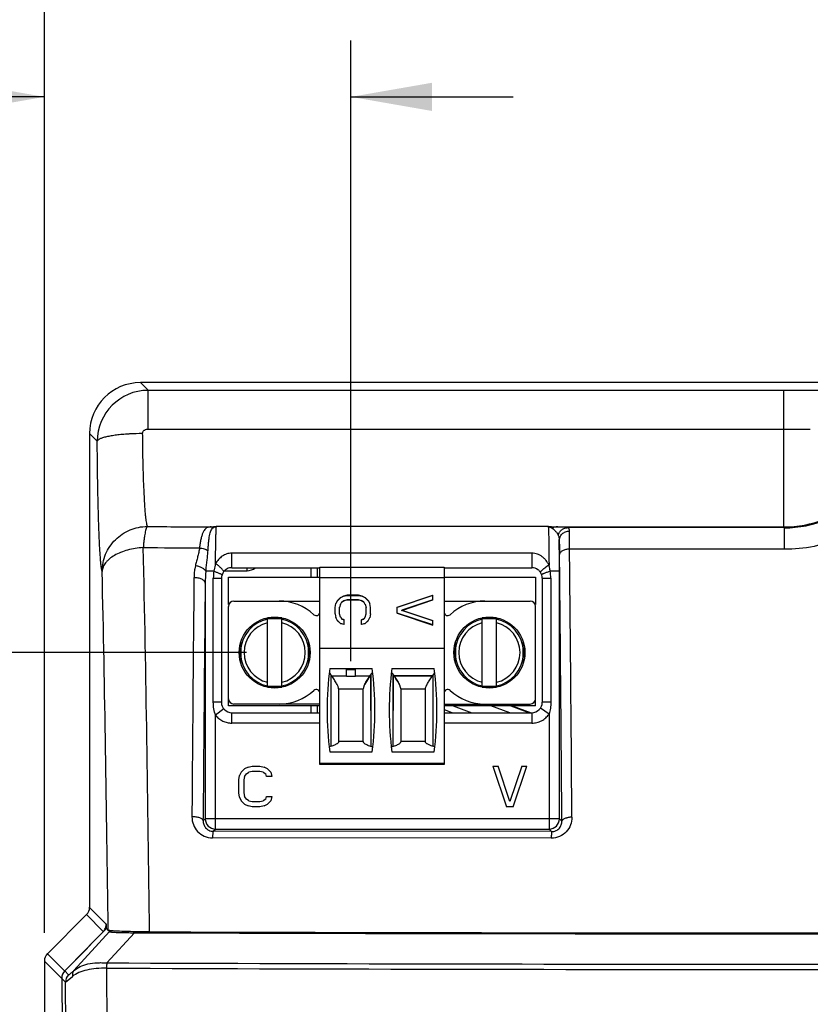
# Model space of a CAD drawing. Header units: inches. Extents: x 0 to 34, y 0 to 22.
# Tile 9 of 45: x 7.7 to 9.5, y 8.9 to 11.1. Entities that reach past the tile are written whole.
import ezdxf

# ---------------------------------------------------------------- set-up
doc = ezdxf.new("R2010")
doc.units = ezdxf.units.IN
doc.header["$LTSCALE"] = 1.87
doc.header["$MEASUREMENT"] = 0
doc.layers.get('0').update_dxf_attribs({"linetype": 'CONTINUOUS'})
doc.layers.add('DIMENSIONS', color=7, linetype='CONTINUOUS')
doc.styles.get("Standard").update_dxf_attribs({"font": 'txt', "width": 0.8})
doc.dimstyles.new('DIMSTYLE_1', dxfattribs={"dimtxt": 0.125, "dimasz": 0.18, "dimexe": 0.18, "dimexo": 0.0625, "dimgap": 0.09, "dimtad": 0, "dimtih": 1, "dimtoh": 1, "dimdec": 3, "dimzin": 4, "dimdsep": 46, "dimtxsty": 'STANDARD', "dimblk": '_FILLED', "dimblk1": '_FILLED', "dimblk2": '_FILLED', "dimcen": 0.09, "dimadec": 0, "dimazin": 0, "dimtp": 0.01, "dimtm": 0.01, "dimtfac": 1, "dimtdec": 3, "dimtofl": 0, "dimtmove": 0, "dimatfit": 3, "dimldrblk": '_FILLED', "dimfxl": 1, "dimtolj": 1, "dimtzin": 4, "dimarcsym": 0})

# ---------------------------------------------------------------- blocks, each defined once
blk = doc.blocks.new('_FILLED')
at = {"color": 0, "linetype": 'BYBLOCK'}
blk.add_solid([(0, 0), (-1, 0.174), (-1, -0.174)], dxfattribs=at)
blk = doc.blocks.new('*D6')
at = {"layer": 'DIMENSIONS', "color": 2, "linetype": 'CONTINUOUS'}
for p, q in [((8.2045, 9.7054), (6.0512, 9.7054)), ((6.1762, 9.7054), (6.1762, 7.6892)), ((6.1762, 5.4229), (6.1762, 7.4392)), ((9.3838, 5.4229), (6.0512, 5.4229))]:
    blk.add_line(p, q, dxfattribs=at)
at = {"layer": 'DIMENSIONS', "color": 2, "linetype": 'CONTINUOUS', "xscale": 0.18, "yscale": 0.18, "zscale": 0.18}
for p, rotation in [((6.1762, 9.7054), 90), ((6.1762, 5.4229), 270)]:
    blk.add_blockref('_FILLED', p, dxfattribs=dict(at, rotation=rotation))
at = {"layer": 'DIMENSIONS', "color": 2, "linetype": 'CONTINUOUS', "insert": (6.1762, 7.6267), "char_height": 0.125, "width": 1.425, "attachment_point": 2, "line_spacing_factor": 0.9}
blk.add_mtext('4.283{\\Ftxt.shx;\\W1.000000;\\H0.125000; }[108.78]', dxfattribs=at)
blk = doc.blocks.new('*D9')
at = {"layer": 'DIMENSIONS', "color": 2, "linetype": 'CONTINUOUS'}
for p, q in [((7.7563, 9.0839), (7.7563, 11.9354)), ((9.9433, 9.9511), (9.9433, 11.9354)), ((7.7563, 11.8104), (8.1248, 11.8104)), ((9.9433, 11.8104), (9.5748, 11.8104))]:
    blk.add_line(p, q, dxfattribs=at)
at = {"layer": 'DIMENSIONS', "color": 2, "linetype": 'CONTINUOUS', "xscale": 0.18, "yscale": 0.18, "zscale": 0.18, "rotation": 180}
blk.add_blockref('_FILLED', (7.7563, 11.8104), dxfattribs=at)
at = {"layer": 'DIMENSIONS', "color": 2, "linetype": 'CONTINUOUS', "xscale": 0.18, "yscale": 0.18, "zscale": 0.18}
blk.add_blockref('_FILLED', (9.9433, 11.8104), dxfattribs=at)
at = {"layer": 'DIMENSIONS', "color": 2, "linetype": 'CONTINUOUS', "insert": (8.8498, 11.8729), "char_height": 0.125, "width": 1.325, "attachment_point": 2, "line_spacing_factor": 0.9}
blk.add_mtext('2.187{\\Ftxt.shx;\\W1.000000;\\H0.125000; }[55.55]', dxfattribs=at)
blk = doc.blocks.new('*D11')
at = {"layer": 'DIMENSIONS', "color": 2, "linetype": 'CONTINUOUS'}
for p, q in [((7.7563, 9.0839), (7.7563, 11.0626)), ((8.4363, 9.6864), (8.4363, 11.0626)), ((7.7563, 10.9376), (7.3007, 10.9376)), ((8.4363, 10.9376), (8.7963, 10.9376))]:
    blk.add_line(p, q, dxfattribs=at)
at = {"layer": 'DIMENSIONS', "color": 2, "linetype": 'CONTINUOUS', "xscale": 0.18, "yscale": 0.18, "zscale": 0.18}
blk.add_blockref('_FILLED', (7.7563, 10.9376), dxfattribs=at)
at = {"layer": 'DIMENSIONS', "color": 2, "linetype": 'CONTINUOUS', "xscale": 0.18, "yscale": 0.18, "zscale": 0.18, "rotation": 180}
blk.add_blockref('_FILLED', (8.4363, 10.9376), dxfattribs=at)
at = {"layer": 'DIMENSIONS', "color": 2, "linetype": 'CONTINUOUS', "insert": (7.2382, 11.0001), "char_height": 0.125, "width": 1.225, "attachment_point": 3, "line_spacing_factor": 0.9}
blk.add_mtext('.680{\\Ftxt.shx;\\W1.000000;\\H0.125000; }[17.27]', dxfattribs=at)

msp = doc.modelspace()

# ---------------------------------------------------------------- linework, layer by layer
at = {"color": 6, "linetype": 'CONTINUOUS'}
for p, q in [((7.9692, 10.3039), (7.9863, 10.2869)), ((10.1733, 10.3039), (7.9692, 10.3039)), ((7.9863, 10.2003), (7.9863, 10.2869)), ((7.9863, 10.2869), (9.3969, 10.2869)), ((9.3969, 9.984), (9.3969, 10.2869)), ((9.3969, 10.2003), (7.9863, 10.2003)), ((9.4554, 10.2001), (9.3969, 10.2003)), ((7.8563, 10.191), (7.8563, 9.1404)), ((7.8734, 10.1738), (7.8563, 10.191)), ((8.1378, 9.9853), (8.8738, 9.9853)), ((8.8914, 9.984), (9.3969, 9.984)), ((9.398, 9.982), (8.9174, 9.9824)), ((9.3969, 9.984), (9.398, 9.982)), ((9.3978, 9.9343), (9.398, 9.982)), ((8.9212, 9.9347), (8.921, 9.9749)), ((9.3978, 9.9343), (8.9212, 9.9347)), ((8.1718, 9.8935), (8.1718, 9.9257)), ((8.8378, 9.9257), (8.1718, 9.9257)), ((8.8378, 9.9257), (8.8378, 9.8935)), ((8.1718, 9.8935), (8.3674, 9.8935)), ((8.2058, 9.8869), (8.2058, 9.8935)), ((8.3475, 9.8935), (8.3475, 9.8727)), ((8.3622, 9.8727), (8.3622, 9.8935)), ((8.3674, 9.8944), (8.643, 9.8944)), ((8.643, 9.8935), (8.8378, 9.8935)), ((8.1323, 9.8859), (8.1144, 9.8859)), ((8.1309, 9.595), (8.1309, 9.8703)), ((8.1309, 9.8703), (8.1489, 9.8703)), ((8.1489, 9.8703), (8.1489, 9.595)), ((8.1562, 9.8869), (8.2058, 9.8869)), ((8.1646, 9.8117), (8.1646, 9.8727)), ((8.1646, 9.8727), (8.3674, 9.8727)), ((8.643, 9.8727), (8.8457, 9.8727)), ((8.8457, 9.8727), (8.8457, 9.8117)), ((8.8607, 9.8703), (8.8607, 9.595)), ((8.8607, 9.8703), (8.8797, 9.8703)), ((8.8987, 9.8859), (8.8783, 9.8859)), ((8.8797, 9.8703), (8.8797, 9.595)), ((8.8987, 9.337), (8.8987, 9.8859)), ((8.1129, 9.8594), (8.1129, 9.337)), ((8.4061, 9.8209), (8.4128, 9.8275)), ((8.4128, 9.8269), (8.4061, 9.8203)), ((8.4128, 9.8275), (8.4195, 9.8307)), ((8.4195, 9.8302), (8.4128, 9.8269)), ((8.4128, 9.8269), (8.4128, 9.8275)), ((8.4279, 9.8324), (8.4195, 9.8307)), ((8.4195, 9.8302), (8.4279, 9.8318)), ((8.4195, 9.8302), (8.4195, 9.8307)), ((8.4279, 9.8318), (8.4279, 9.8324)), ((8.453, 9.8324), (8.4279, 9.8324)), ((8.4279, 9.8318), (8.453, 9.8318)), ((8.453, 9.8318), (8.453, 9.8324)), ((8.4614, 9.8307), (8.453, 9.8324)), ((8.453, 9.8318), (8.4614, 9.8302)), ((8.4614, 9.8302), (8.4614, 9.8307)), ((8.4614, 9.8307), (8.4681, 9.8275)), ((8.4681, 9.8269), (8.4614, 9.8302)), ((8.4681, 9.8269), (8.4681, 9.8275)), ((8.4681, 9.8275), (8.4748, 9.8209)), ((8.4748, 9.8203), (8.4681, 9.8269)), ((8.5388, 9.8061), (8.6176, 9.8324)), ((8.6176, 9.8318), (8.5388, 9.8056)), ((8.6176, 9.822), (8.6176, 9.8324)), ((8.1646, 9.5873), (8.1646, 9.8078)), ((8.1764, 9.8196), (8.3674, 9.8196)), ((8.4011, 9.8056), (8.4027, 9.8143)), ((8.4011, 9.7908), (8.4011, 9.8061)), ((8.4061, 9.8209), (8.4027, 9.8138)), ((8.4027, 9.8138), (8.4027, 9.8143)), ((8.4061, 9.8203), (8.4061, 9.8209)), ((8.4128, 9.8127), (8.4111, 9.8056)), ((8.4111, 9.7908), (8.4111, 9.8061)), ((8.4128, 9.8121), (8.4161, 9.8176)), ((8.4128, 9.8121), (8.4128, 9.8127)), ((8.4212, 9.8209), (8.4161, 9.8176)), ((8.4161, 9.817), (8.4212, 9.8203)), ((8.4161, 9.817), (8.4161, 9.8176)), ((8.4212, 9.8209), (8.4279, 9.8225)), ((8.4279, 9.822), (8.4212, 9.8203)), ((8.4212, 9.8203), (8.4212, 9.8209)), ((8.4279, 9.822), (8.4279, 9.8225)), ((8.4279, 9.8225), (8.453, 9.8225)), ((8.453, 9.822), (8.4279, 9.822)), ((8.453, 9.822), (8.453, 9.8225)), ((8.453, 9.8225), (8.4597, 9.8209)), ((8.4597, 9.8203), (8.453, 9.822)), ((8.4597, 9.8203), (8.4597, 9.8209)), ((8.4647, 9.8176), (8.4597, 9.8209)), ((8.4597, 9.8203), (8.4647, 9.817)), ((8.4647, 9.817), (8.4647, 9.8176)), ((8.4681, 9.8121), (8.4647, 9.8176)), ((8.4681, 9.8121), (8.4681, 9.8127)), ((8.4681, 9.8127), (8.4697, 9.8056)), ((8.4697, 9.7908), (8.4697, 9.8061)), ((8.4748, 9.8203), (8.4748, 9.8209)), ((8.4748, 9.8209), (8.4781, 9.8138)), ((8.4781, 9.8138), (8.4781, 9.8143)), ((8.4798, 9.8056), (8.4781, 9.8143)), ((8.4798, 9.7908), (8.4798, 9.8061)), ((8.5388, 9.7924), (8.5388, 9.8061)), ((8.6176, 9.8225), (8.5489, 9.7996)), ((8.5489, 9.799), (8.6176, 9.822)), ((8.643, 9.8196), (8.8339, 9.8196)), ((8.8457, 9.5873), (8.8457, 9.8078)), ((8.4011, 9.7914), (8.4027, 9.7826)), ((8.4027, 9.7826), (8.4027, 9.7832)), ((8.4061, 9.776), (8.4027, 9.7832)), ((8.4128, 9.7842), (8.4111, 9.7914)), ((8.4128, 9.7842), (8.4128, 9.7848)), ((8.4128, 9.7848), (8.4161, 9.7793)), ((8.4681, 9.7848), (8.4647, 9.7793)), ((8.4681, 9.7842), (8.4697, 9.7914)), ((8.4681, 9.7842), (8.4681, 9.7848)), ((8.4748, 9.776), (8.4781, 9.7832)), ((8.4798, 9.7914), (8.4781, 9.7826)), ((8.4781, 9.7826), (8.4781, 9.7832)), ((8.6176, 9.7668), (8.5388, 9.793)), ((8.5388, 9.7924), (8.6176, 9.7662)), ((8.5489, 9.799), (8.5489, 9.7996)), ((8.5489, 9.7996), (8.6176, 9.7766)), ((8.6176, 9.776), (8.5489, 9.799)), ((8.2882, 9.7802), (8.2458, 9.7802)), ((8.4061, 9.776), (8.4061, 9.7766)), ((8.4128, 9.77), (8.4061, 9.7766)), ((8.4061, 9.776), (8.4128, 9.7695)), ((8.4128, 9.77), (8.4128, 9.7695)), ((8.4128, 9.77), (8.4212, 9.7684)), ((8.4212, 9.7678), (8.4128, 9.7695)), ((8.4161, 9.7793), (8.4161, 9.7799)), ((8.4212, 9.7782), (8.4161, 9.7799)), ((8.4161, 9.7793), (8.4212, 9.7777)), ((8.4212, 9.7678), (8.4212, 9.7782)), ((8.4647, 9.7799), (8.4597, 9.7782)), ((8.4597, 9.7777), (8.4647, 9.7793)), ((8.4597, 9.7678), (8.4597, 9.7782)), ((8.4597, 9.7684), (8.4681, 9.77)), ((8.4681, 9.7695), (8.4597, 9.7678)), ((8.4647, 9.7793), (8.4647, 9.7799)), ((8.4748, 9.7766), (8.4681, 9.77)), ((8.4681, 9.7695), (8.4748, 9.776)), ((8.4681, 9.7695), (8.4681, 9.77)), ((8.4748, 9.776), (8.4748, 9.7766)), ((8.6176, 9.7662), (8.6176, 9.7766)), ((8.7646, 9.7802), (8.7222, 9.7802)), ((8.1902, 9.6942), (8.1902, 9.7166)), ((8.1922, 9.7276), (8.1922, 9.6833)), ((8.3418, 9.683), (8.3418, 9.7278)), ((8.3438, 9.7166), (8.3438, 9.6942)), ((8.6666, 9.6942), (8.6666, 9.7166)), ((8.6685, 9.7276), (8.6685, 9.6833)), ((8.8182, 9.683), (8.8182, 9.7278)), ((8.8201, 9.7166), (8.8201, 9.6942)), ((8.3674, 9.4574), (8.3674, 9.7153)), ((8.3674, 9.7153), (8.643, 9.7153)), ((8.643, 9.7153), (8.643, 9.4574)), ((8.3892, 9.67), (8.4833, 9.67)), ((8.3911, 9.657), (8.3927, 9.655)), ((8.3922, 9.4975), (8.3922, 9.6556)), ((8.3927, 9.655), (8.3933, 9.6542)), ((8.3937, 9.6537), (8.4264, 9.6537)), ((8.4264, 9.6523), (8.4264, 9.6699)), ((8.4264, 9.668), (8.4461, 9.668)), ((8.4461, 9.6523), (8.4264, 9.6523)), ((8.4461, 9.6523), (8.4461, 9.6699)), ((8.4794, 9.6551), (8.4799, 9.6558)), ((8.527, 9.67), (8.6211, 9.67)), ((8.6171, 9.6542), (8.6178, 9.6551)), ((8.6196, 9.6575), (8.6181, 9.6556)), ((8.6181, 9.6556), (8.6181, 9.4975)), ((8.6222, 9.6609), (8.6196, 9.6575)), ((8.2459, 9.6306), (8.2881, 9.6306)), ((8.7223, 9.6306), (8.7645, 9.6306)), ((8.4089, 9.6249), (8.4089, 9.5086)), ((8.4637, 9.6239), (8.4089, 9.6239)), ((8.4637, 9.5086), (8.4637, 9.6251)), ((8.5467, 9.6251), (8.5467, 9.5086)), ((8.6014, 9.6239), (8.5467, 9.6239)), ((8.6014, 9.5086), (8.6014, 9.6249)), ((8.1489, 9.595), (8.1309, 9.595)), ((8.3674, 9.5873), (8.1646, 9.5873)), ((8.3674, 9.5912), (8.1764, 9.5912)), ((8.3475, 9.5873), (8.3475, 9.572)), ((8.3622, 9.572), (8.3622, 9.5873)), ((8.643, 9.5912), (8.8339, 9.5912)), ((8.8457, 9.5873), (8.643, 9.5873)), ((8.6627, 9.5873), (8.7047, 9.572)), ((8.7889, 9.572), (8.7468, 9.5873)), ((8.7907, 9.5873), (8.8327, 9.572)), ((8.7942, 9.5873), (8.8363, 9.572)), ((8.8797, 9.595), (8.8607, 9.595)), ((8.1539, 9.5807), (8.1359, 9.5664)), ((8.1359, 9.314), (8.1359, 9.5664)), ((8.1719, 9.549), (8.1719, 9.572)), ((8.1719, 9.572), (8.3674, 9.572)), ((8.643, 9.572), (8.8377, 9.572)), ((8.6609, 9.572), (8.644, 9.5782)), ((8.8377, 9.572), (8.8377, 9.549)), ((8.8757, 9.5691), (8.8567, 9.582)), ((8.8757, 9.5691), (8.8757, 9.314)), ((8.3674, 9.549), (8.1719, 9.549)), ((8.8377, 9.549), (8.643, 9.549)), ((8.4089, 9.5086), (8.4637, 9.5086)), ((8.5467, 9.5086), (8.6014, 9.5086)), ((8.3892, 9.4849), (8.4833, 9.4849)), ((8.527, 9.4849), (8.6211, 9.4849)), ((8.643, 9.4594), (8.3674, 9.4594)), ((8.643, 9.4574), (8.3674, 9.4574)), ((8.1873, 9.4228), (8.1892, 9.4324)), ((8.1929, 9.44), (8.1892, 9.4324)), ((8.2004, 9.4477), (8.1929, 9.44)), ((8.2079, 9.4515), (8.2004, 9.4477)), ((8.2004, 9.4304), (8.2042, 9.4362)), ((8.2042, 9.4362), (8.2098, 9.44)), ((8.2079, 9.4515), (8.2173, 9.4534)), ((8.2173, 9.4419), (8.2098, 9.44)), ((8.2173, 9.4534), (8.2342, 9.4534)), ((8.2342, 9.4419), (8.2173, 9.4419)), ((8.2342, 9.4534), (8.2435, 9.4515)), ((8.2417, 9.44), (8.2342, 9.4419)), ((8.2417, 9.44), (8.2473, 9.4362)), ((8.251, 9.4477), (8.2435, 9.4515)), ((8.2492, 9.4304), (8.2473, 9.4362)), ((8.2585, 9.44), (8.251, 9.4477)), ((8.2585, 9.44), (8.2604, 9.4304)), ((8.7513, 9.4534), (8.7813, 9.3634)), ((8.7513, 9.4534), (8.7625, 9.4534)), ((8.7888, 9.3749), (8.7625, 9.4534)), ((8.815, 9.4534), (8.7888, 9.3749)), ((8.7963, 9.3634), (8.8263, 9.4534)), ((8.815, 9.4534), (8.8263, 9.4534)), ((8.1873, 9.3941), (8.1873, 9.4228)), ((8.2004, 9.4304), (8.1985, 9.4228)), ((8.1985, 9.4228), (8.1985, 9.3941)), ((8.2604, 9.4304), (8.2492, 9.4304)), ((8.1892, 9.3845), (8.1873, 9.3941)), ((8.1985, 9.3941), (8.2004, 9.3864)), ((8.1892, 9.3845), (8.1929, 9.3768)), ((8.1929, 9.3768), (8.2004, 9.3692)), ((8.2042, 9.3806), (8.2004, 9.3864)), ((8.2004, 9.3692), (8.2079, 9.3653)), ((8.2098, 9.3768), (8.2042, 9.3806)), ((8.2098, 9.3768), (8.2173, 9.3749)), ((8.2173, 9.3749), (8.2342, 9.3749)), ((8.2342, 9.3749), (8.2417, 9.3768)), ((8.2473, 9.3806), (8.2417, 9.3768)), ((8.2435, 9.3653), (8.251, 9.3692)), ((8.2473, 9.3806), (8.2492, 9.3864)), ((8.2492, 9.3864), (8.2604, 9.3864)), ((8.251, 9.3692), (8.2585, 9.3768)), ((8.2604, 9.3864), (8.2585, 9.3768)), ((8.2173, 9.3634), (8.2079, 9.3653)), ((8.2342, 9.3634), (8.2173, 9.3634)), ((8.2435, 9.3653), (8.2342, 9.3634)), ((8.7963, 9.3634), (8.7813, 9.3634)), ((8.1083, 9.3324), (8.1083, 9.3371)), ((8.1129, 9.337), (8.1083, 9.3324)), ((8.8987, 9.337), (8.1129, 9.337)), ((8.9042, 9.3315), (8.8987, 9.337)), ((8.1309, 9.309), (8.1359, 9.314)), ((8.8815, 9.3083), (8.1309, 9.309)), ((8.1359, 9.314), (8.8757, 9.314)), ((8.8757, 9.314), (8.8815, 9.3083)), ((8.8807, 9.2936), (8.1291, 9.2944)), ((7.8563, 9.1404), (7.8933, 9.1034)), ((7.8496, 9.1242), (7.763, 9.0376)), ((7.8496, 9.1242), (7.8868, 9.0869)), ((7.8216, 9.0002), (7.9007, 9.0866)), ((7.8946, 9.0173), (7.9559, 9.0842)), ((7.8962, 9.091), (7.8969, 9.089)), ((7.8976, 9.0917), (7.8975, 9.0941)), ((7.8976, 9.0898), (7.8976, 9.0917)), ((7.8981, 9.0892), (7.9007, 9.0866)), ((7.7563, 9.0214), (7.7563, 8.7911)), ((7.7944, 8.9833), (7.7563, 9.0214)), ((7.763, 9.0376), (7.801, 8.9997)), ((7.8013, 8.9993), (7.8097, 8.9909)), ((7.8938, 9.0056), (7.8955, 8.8166)), ((7.803, 8.9746), (7.7947, 8.9829)), ((7.7947, 8.9829), (7.7962, 8.8333)), ((7.803, 8.9746), (7.8184, 8.9872)), ((7.8044, 8.8242), (7.803, 8.9746))]:
    msp.add_line(p, q, dxfattribs=at)
at = {"color": 7, "linetype": 'CONTINUOUS'}
for p, q in [((8.3674, 9.7153), (8.3674, 9.8944)), ((8.643, 9.8944), (8.643, 9.7153)), ((8.643, 9.8708), (8.3674, 9.8708)), ((8.2828, 9.7822), (8.2512, 9.7822)), ((8.7592, 9.7822), (8.7276, 9.7822)), ((8.2512, 9.6313), (8.2512, 9.7795)), ((8.2827, 9.6313), (8.2827, 9.7795)), ((8.7276, 9.6313), (8.7276, 9.7795)), ((8.7591, 9.6313), (8.7591, 9.7795)), ((8.4461, 9.6537), (8.4789, 9.6544)), ((8.4461, 9.6537), (8.4784, 9.6537)), ((8.4784, 9.6537), (8.4705, 9.6409)), ((8.4798, 9.6556), (8.4825, 9.6589)), ((8.4798, 9.6556), (8.4803, 9.4973)), ((8.4803, 9.6563), (8.4803, 9.4973)), ((8.5286, 9.6581), (8.5307, 9.6556)), ((8.53, 9.4973), (8.53, 9.6563)), ((8.53, 9.4973), (8.5305, 9.6556)), ((8.5311, 9.655), (8.5305, 9.6557)), ((8.5306, 9.6556), (8.5309, 9.6554)), ((8.5308, 9.6553), (8.5315, 9.6544)), ((8.5309, 9.6554), (8.5315, 9.6544)), ((8.5315, 9.6544), (8.5315, 9.6544)), ((8.5315, 9.6544), (8.6171, 9.6542)), ((8.532, 9.6537), (8.6167, 9.6537)), ((8.2512, 9.6286), (8.2828, 9.6286)), ((8.4654, 9.6314), (8.4673, 9.6354)), ((8.4705, 9.6409), (8.4673, 9.6354)), ((8.5431, 9.6354), (8.5399, 9.6409)), ((8.5431, 9.6354), (8.545, 9.6314)), ((8.7276, 9.6286), (8.7592, 9.6286)), ((7.8865, 9.0861), (7.8805, 9.0799)), ((7.8866, 9.086), (7.8805, 9.0799)), ((7.8878, 9.0873), (7.8865, 9.0861)), ((7.8878, 9.0873), (7.8866, 9.086)), ((7.8938, 9.0935), (7.8878, 9.0873)), ((7.8938, 9.0934), (7.8878, 9.0873)), ((7.8962, 9.091), (7.8939, 9.0934)), ((7.8632, 9.0623), (7.8476, 9.0465)), ((7.8632, 9.0623), (7.8477, 9.0465)), ((7.8805, 9.0799), (7.8632, 9.0623)), ((7.8805, 9.0799), (7.8632, 9.0623)), ((7.8477, 9.0465), (7.8023, 9.0004)), ((7.8476, 9.0465), (7.8023, 9.0004)), ((7.8023, 9.0004), (7.8013, 8.9993)), ((7.8023, 9.0004), (7.8013, 8.9993))]:
    msp.add_line(p, q, dxfattribs=at)
at = {"color": 6, "linetype": 'CONTINUOUS'}
for centre in [(8.267, 9.7054), (8.7434, 9.7054)]:
    msp.add_circle(centre, 0.0787, dxfattribs=at)
for centre, radius, start, end in [((7.9864, 10.1738), 0.113, 90.0814, 179.9936), ((9.3971, 0.5835), 9.7033, 89.51757, 90.00102), ((7.9739, 9.678), 0.5129, 93.0984, 93.4367), ((7.9767, 9.6196), 0.5714, 90.3346, 93.0585), ((9.3967, 10.2342), 0.2502, 270.0447, 311.6232), ((8.2506, 46.6544), 36.6705, 269.58386, 269.80246), ((8.1098, 10.2397), 0.2559, 273.219, 276.284), ((-76.1735, 8.1548), 84.168, 0.634403, 1.214197), ((8.255, 35.1862), 25.2494, 269.36604, 269.64906), ((3.1464, 9.8896), 5.7523, 359.96283, 0.63726), ((-150.2348, 8.2438), 159.165, 0.394643, 0.608697), ((-148.0168, 8.2475), 156.9247, 0.395805, 0.611647), ((8.2058, 9.917), 0.0301, 270.0397, 307.4758), ((8.8378, 9.8711), 0.0224, 53.3879, 89.9936), ((-71.4663, 8.1642), 79.3693, 0.671324, 1.242595), ((170.9398, 8.1963), 162.8604, 179.410732, 179.59723), ((8.3612, 9.8584), 0.2483, 173.6343, 179.7657), ((8.2209, 9.8704), 0.09, 170.0487, 180.0302), ((8.1722, 9.8703), 0.0233, 141.9995, 180.0146), ((8.8375, 9.8703), 0.0232, 359.9647, 33.899), ((8.7904, 9.8704), 0.0892, 359.9352, 9.9902), ((170.7234, 8.181), 162.6192, 179.408627, 179.592654), ((8.1764, 9.8078), 0.0118, 90, 180), ((8.2767, 9.7054), 0.1142, 47.2959, 90), ((8.7336, 9.7054), 0.1142, 90, 132.7041), ((8.8339, 9.8078), 0.0118, 0, 90), ((8.3595, 9.7951), 0.00787, 227.2959, 360), ((8.6509, 9.7951), 0.00787, 180, 312.7041), ((9.111, 9.5775), 0.7277, 172.6956, 187.3044), ((8.5413, 9.7765), 0.1919, 217.0509, 218.5094), ((7.7616, 9.5775), 0.7277, 352.6956, 7.3044), ((9.2488, 9.5775), 0.7277, 172.6956, 187.3044), ((7.8993, 9.5775), 0.7277, 352.6956, 7.3044), ((8.2767, 9.7054), 0.1142, 270, 312.7041), ((8.3595, 9.6157), 0.00787, 0, 132.7041), ((8.6509, 9.6157), 0.00787, 47.2959, 180), ((8.7336, 9.7054), 0.1142, 227.2959, 270), ((8.1719, 9.595), 0.023, 179.9036, 270.0326), ((8.1764, 9.6031), 0.0118, 180, 270), ((8.8339, 9.6031), 0.0118, 270, 360), ((8.8377, 9.595), 0.023, 269.9607, 0.071), ((8.1359, 9.337), 0.023, 180.0737, 269.9731), ((8.8757, 9.337), 0.023, 270.0209, 359.9791), ((7.8705, 9.1028), 0.0228, 315.8084, 345.6772), ((7.8698, 9.103), 0.0235, 345.6225, 1.0646), ((7.8644, 9.1027), 0.0289, 349.2841, 1.5525), ((7.6399, 9.083), 0.2543, 2.6039, 4.6192), ((7.5612, 9.0794), 0.333, 2.414, 2.5938), ((7.5152, 9.0775), 0.379, 2.2836, 2.4159), ((9.4463, 467.7589), 458.6772, 269.813833, 270.186167), ((9.4464, 463.1084), 454.0247, 269.816023, 270.188085), ((9.4463, 408.3303), 399.316, 269.777357, 270.222645), ((7.8175, 8.9834), 0.0228, 135.4694, 180.6284), ((9.4463, 395.1926), 386.1901, 269.769669, 270.230333), ((7.826, 8.9746), 0.023, 134.991, 179.9248)]:
    msp.add_arc(centre, radius, start, end, dxfattribs=at)
at = {"color": 7, "linetype": 'CONTINUOUS'}
for centre, radius, start, end in [((8.267, 9.7054), 0.0758, 101.993, 175.5852), ((8.267, 9.7054), 0.0679, 103.408, 256.592), ((8.267, 9.7054), 0.0758, 4.4148, 78.007), ((8.267, 9.7054), 0.0679, 283.408, 76.592), ((8.7434, 9.7054), 0.0758, 101.993, 175.5852), ((8.7434, 9.7054), 0.0679, 103.408, 256.592), ((8.7434, 9.7054), 0.0758, 4.4148, 78.007), ((8.7434, 9.7054), 0.0679, 283.408, 76.592), ((8.267, 9.7054), 0.0758, 184.4148, 258.007), ((8.267, 9.7054), 0.0758, 281.993, 355.5852), ((8.7434, 9.7054), 0.0758, 184.4148, 258.007), ((8.7434, 9.7054), 0.0758, 281.993, 355.5852), ((8.7423, 9.4768), 0.3176, 145.7354, 146.2023), ((8.2956, 9.8116), 0.2413, 319.9618, 320.5063), ((8.3328, 9.7808), 0.193, 320.5248, 320.8452), ((8.3546, 9.7634), 0.1651, 320.7656, 321.8216), ((8.3091, 9.7998), 0.2235, 320.9106, 321.1821), ((8.7033, 9.8015), 0.2261, 218.3225, 219.0938), ((8.6924, 9.7929), 0.2122, 218.8678, 219.1547), ((8.7139, 9.8108), 0.2401, 219.2193, 220.024), ((8.6785, 9.7813), 0.194, 219.0909, 219.4101), ((8.2671, 9.4762), 0.3187, 33.7965, 34.2619), ((8.2883, 9.4929), 0.2919, 30.4658, 33.412)]:
    msp.add_arc(centre, radius, start, end, dxfattribs=at)
at = {"color": 6, "linetype": 'CONTINUOUS'}
for centre, major_axis, ratio, start_param, end_param in [((7.9694, 10.1908), (-0.08, 0.08), 0.998783, -0.784789, 0.784789), ((8.4148, 9.4916), (0.0315, 0), 0.266667, 2.370847, 2.595677), ((8.4577, 9.4914), (0.0315, 0), 0.266667, 0.546955, 0.770746), ((8.5526, 9.4914), (0.0315, 0), 0.266667, 2.370847, 2.594637), ((8.5955, 9.4916), (0.0315, 0), 0.266667, 0.545915, 0.770746), ((7.8333, 9.1405), (-0.0163, 0.0163), 0.998783, -3.141593, -2.356803), ((7.7793, 9.0214), (-0.0163, 0.0163), 0.998783, 0, 0.784789)]:
    msp.add_ellipse(centre, major_axis=major_axis, ratio=ratio, start_param=start_param, end_param=end_param, dxfattribs=at)
for points, knots in [([(7.9863, 10.2003), (7.9848, 10.2003), (7.9819, 10.2), (7.9784, 10.1986), (7.9761, 10.1968), (7.9746, 10.1952), (7.9736, 10.1932), (7.9734, 10.1917), (7.9734, 10.191)], [0, 0, 0, 0, 0.250545, 0.500582, 0.62616, 0.751129, 0.875948, 1, 1, 1, 1]), ([(7.9432, 10.19), (7.9384, 10.1897), (7.9293, 10.189), (7.9162, 10.1877), (7.9044, 10.1859), (7.8956, 10.1842), (7.8895, 10.1827), (7.8855, 10.1816), (7.8821, 10.1804), (7.8793, 10.1792), (7.877, 10.1779), (7.8748, 10.1764), (7.8736, 10.1749), (7.8734, 10.1738)], [0, 0, 0, 0, 0.195236, 0.376542, 0.540036, 0.682207, 0.744315, 0.800073, 0.84929, 0.891834, 0.927712, 0.957215, 1, 1, 1, 1]), ([(7.9734, 10.191), (7.9735, 10.1778), (7.9738, 10.1523), (7.9746, 10.1153), (7.9756, 10.0816), (7.9768, 10.0558), (7.9778, 10.0374), (7.9786, 10.0256), (7.9795, 10.0151), (7.9803, 10.006), (7.9812, 9.9985), (7.9822, 9.9925), (7.983, 9.9886), (7.9837, 9.9862), (7.9841, 9.9853), (7.9843, 9.9849)], [0, 0, 0, 0, 0.190802, 0.371285, 0.536243, 0.681483, 0.745523, 0.803245, 0.854268, 0.898297, 0.935049, 0.964293, 0.985929, 0.993897, 1, 1, 1, 1]), ([(7.8843, 9.8854), (7.8841, 9.8859), (7.8838, 9.8872), (7.8833, 9.8894), (7.8828, 9.8921), (7.8821, 9.897), (7.8813, 9.9044), (7.8804, 9.9149), (7.8795, 9.9276), (7.8787, 9.9423), (7.8779, 9.9589), (7.8771, 9.9774), (7.8764, 9.9975), (7.8756, 10.0274), (7.8746, 10.068), (7.8739, 10.1197), (7.8735, 10.1555), (7.8734, 10.1738)], [0, 0, 0, 0, 0.005863, 0.013664, 0.02341, 0.035093, 0.064219, 0.100906, 0.144908, 0.195934, 0.253685, 0.317775, 0.387752, 0.463161, 0.628302, 0.808986, 1, 1, 1, 1]), ([(9.398, 9.982), (9.4141, 9.982), (9.4457, 9.9851), (9.4904, 9.9988), (9.5299, 10.0197), (9.5527, 10.0376), (9.5629, 10.0472)], [0, 0, 0, 0, 0.265027, 0.522823, 0.768358, 1, 1, 1, 1]), ([(9.6304, 10.027), (9.6155, 10.013), (9.5826, 9.9871), (9.5262, 9.9575), (9.4637, 9.9386), (9.4198, 9.9343), (9.3978, 9.9343)], [0, 0, 0, 0, 0.23969, 0.487512, 0.741896, 1, 1, 1, 1]), ([(7.8843, 9.8854), (7.8843, 9.8919), (7.8857, 9.9049), (7.8914, 9.9236), (7.9008, 9.9409), (7.9133, 9.9561), (7.9285, 9.9686), (7.9459, 9.9779), (7.9647, 9.9836), (7.9777, 9.9849), (7.9843, 9.9849)], [0, 0, 0, 0, 0.124581, 0.249495, 0.374383, 0.499398, 0.624505, 0.749656, 0.874961, 1, 1, 1, 1]), ([(7.9843, 9.9849), (7.9841, 9.9847), (7.9837, 9.9842), (7.9828, 9.9826), (7.9816, 9.9798), (7.9804, 9.9756), (7.9793, 9.9701), (7.9783, 9.9635), (7.9772, 9.956), (7.9763, 9.9474), (7.9758, 9.9414), (7.9756, 9.9383)], [0, 0, 0, 0, 0.018356, 0.043206, 0.111914, 0.205093, 0.321937, 0.461625, 0.622909, 0.80337, 1, 1, 1, 1]), ([(8.1242, 9.9842), (8.1222, 9.984), (8.1194, 9.9835), (8.116, 9.9819), (8.1132, 9.9799), (8.1102, 9.9762), (8.1074, 9.9707), (8.1051, 9.9639), (8.1031, 9.9559), (8.1015, 9.9469), (8.1007, 9.9406), (8.1003, 9.9372)], [0, 0, 0, 0, 0.103766, 0.1488, 0.193202, 0.286741, 0.394197, 0.519259, 0.66266, 0.82363, 1, 1, 1, 1]), ([(8.1191, 9.9315), (8.1193, 9.9347), (8.1197, 9.9407), (8.1205, 9.9493), (8.1214, 9.9572), (8.1225, 9.9642), (8.1238, 9.9703), (8.1255, 9.9753), (8.1277, 9.9793), (8.1297, 9.9814), (8.1308, 9.9822)], [0, 0, 0, 0, 0.176547, 0.341088, 0.491467, 0.6257, 0.742517, 0.841592, 0.925399, 1, 1, 1, 1]), ([(8.1308, 9.9822), (8.1298, 9.9828), (8.1276, 9.9837), (8.1253, 9.9841), (8.1242, 9.9842)], [0, 0, 0, 0, 0.508777, 1, 1, 1, 1]), ([(8.1308, 9.9822), (8.1314, 9.9825), (8.1336, 9.9838), (8.136, 9.9848), (8.1378, 9.9853)], [0, 0, 0, 0, 0.259248, 1, 1, 1, 1]), ([(8.1359, 9.9031), (8.136, 9.9082), (8.136, 9.9184), (8.1361, 9.933), (8.1363, 9.9464), (8.1365, 9.9582), (8.1368, 9.9669), (8.137, 9.9729), (8.1371, 9.9766), (8.1373, 9.9796), (8.1374, 9.9821), (8.1376, 9.9839), (8.1377, 9.9849), (8.1378, 9.9853)], [0, 0, 0, 0, 0.189184, 0.368596, 0.532824, 0.677738, 0.799682, 0.851082, 0.89562, 0.932969, 0.962924, 0.985318, 1, 1, 1, 1]), ([(8.8738, 9.9853), (8.8745, 9.9851), (8.8765, 9.9844), (8.8796, 9.9829), (8.8818, 9.9816), (8.8829, 9.9809)], [0, 0, 0, 0, 0.238678, 0.610471, 1, 1, 1, 1]), ([(8.8738, 9.9853), (8.8739, 9.9849), (8.874, 9.9839), (8.8742, 9.9819), (8.8743, 9.9794), (8.8745, 9.9762), (8.8746, 9.9723), (8.8748, 9.9661), (8.8751, 9.9569), (8.8753, 9.9446), (8.8755, 9.9306), (8.8756, 9.9154), (8.8756, 9.9049), (8.8757, 9.8995)], [0, 0, 0, 0, 0.014573, 0.036953, 0.066983, 0.104484, 0.149238, 0.200897, 0.323401, 0.468771, 0.63313, 0.812105, 1, 1, 1, 1]), ([(8.8738, 9.9853), (8.8753, 9.9852), (8.8811, 9.9846), (8.887, 9.9842), (8.8914, 9.984)], [0, 0, 0, 0, 0.254314, 1, 1, 1, 1]), ([(8.8914, 9.984), (8.8899, 9.9839), (8.8869, 9.9833), (8.8841, 9.9818), (8.8829, 9.9809)], [0, 0, 0, 0, 0.488543, 1, 1, 1, 1]), ([(8.8829, 9.9809), (8.8842, 9.9799), (8.8862, 9.9784), (8.8887, 9.9761), (8.8904, 9.9741), (8.8921, 9.9721), (8.8942, 9.9693), (8.8955, 9.967), (8.8963, 9.9654)], [0, 0, 0, 0, 0.240834, 0.365247, 0.491615, 0.619147, 0.746804, 1, 1, 1, 1]), ([(8.9174, 9.9824), (8.9159, 9.9825), (8.9123, 9.9829), (8.9036, 9.9834), (8.8965, 9.9838), (8.8914, 9.984)], [0, 0, 0, 0, 0.180993, 0.414388, 1, 1, 1, 1]), ([(8.8963, 9.9654), (8.8969, 9.9678), (8.8989, 9.9724), (8.9039, 9.9779), (8.9103, 9.9815), (8.9151, 9.9823), (8.9174, 9.9824)], [0, 0, 0, 0, 0.254421, 0.506359, 0.754739, 1, 1, 1, 1]), ([(8.921, 9.9749), (8.921, 9.9759), (8.9209, 9.9773), (8.9206, 9.9791), (8.9202, 9.9802), (8.9198, 9.981), (8.9191, 9.9817), (8.9183, 9.9822), (8.9177, 9.9823), (8.9174, 9.9824)], [0, 0, 0, 0, 0.33611, 0.474714, 0.595498, 0.701877, 0.799511, 0.896153, 1, 1, 1, 1]), ([(8.8963, 9.9654), (8.897, 9.9638), (8.8978, 9.961), (8.8982, 9.957), (8.8983, 9.9548), (8.8983, 9.9536)], [0, 0, 0, 0, 0.447264, 0.709339, 1, 1, 1, 1]), ([(8.8983, 9.9536), (8.8983, 9.9564), (8.8993, 9.9606), (8.9021, 9.9654), (8.9049, 9.9686), (8.9084, 9.9713), (8.9136, 9.9739), (8.9181, 9.9748), (8.921, 9.9749)], [0, 0, 0, 0, 0.240016, 0.362982, 0.48748, 0.613852, 0.742207, 1, 1, 1, 1]), ([(7.9756, 9.9383), (7.9696, 9.9379), (7.9579, 9.9366), (7.941, 9.933), (7.9255, 9.9279), (7.9118, 9.9214), (7.9021, 9.9148), (7.8958, 9.9089), (7.8907, 9.9032), (7.887, 9.8969), (7.8849, 9.8903), (7.8844, 9.887), (7.8843, 9.8854)], [0, 0, 0, 0, 0.158432, 0.311889, 0.456604, 0.590046, 0.710473, 0.765646, 0.817566, 0.912633, 0.956982, 1, 1, 1, 1]), ([(8.1003, 9.9373), (8.0998, 9.934), (8.0989, 9.929), (8.0974, 9.9224), (8.0962, 9.9175), (8.0948, 9.9126), (8.0931, 9.9061), (8.0919, 9.9012), (8.0911, 9.8979)], [0, 0, 0, 0, 0.248096, 0.372849, 0.498062, 0.623529, 0.749001, 1, 1, 1, 1]), ([(8.1003, 9.9372), (8.1021, 9.9371), (8.1055, 9.9367), (8.1105, 9.9356), (8.1151, 9.9339), (8.1179, 9.9324), (8.1191, 9.9315)], [0, 0, 0, 0, 0.264712, 0.526006, 0.773912, 1, 1, 1, 1]), ([(8.8983, 9.9536), (8.8984, 9.9518), (8.8985, 9.9476), (8.8988, 9.9373), (8.8989, 9.9288), (8.899, 9.9227)], [0, 0, 0, 0, 0.17716, 0.406738, 1, 1, 1, 1]), ([(8.9212, 9.9347), (8.9198, 9.9347), (8.9169, 9.9344), (8.9128, 9.9337), (8.909, 9.9326), (8.9056, 9.9311), (8.9028, 9.9294), (8.9007, 9.9273), (8.8994, 9.9251), (8.899, 9.9234), (8.899, 9.9227)], [0, 0, 0, 0, 0.158601, 0.313685, 0.460263, 0.594677, 0.715225, 0.821447, 0.915047, 1, 1, 1, 1]), ([(8.1144, 9.8859), (8.1148, 9.8898), (8.1157, 9.8976), (8.1171, 9.9091), (8.1183, 9.9204), (8.1189, 9.9279), (8.1191, 9.9315)], [0, 0, 0, 0, 0.257197, 0.510648, 0.758814, 1, 1, 1, 1]), ([(8.1718, 9.9257), (8.168, 9.9257), (8.1606, 9.9245), (8.1506, 9.9195), (8.1423, 9.9121), (8.1379, 9.9062), (8.1359, 9.9031)], [0, 0, 0, 0, 0.25249, 0.502405, 0.750661, 1, 1, 1, 1]), ([(8.8757, 9.8995), (8.8738, 9.903), (8.8705, 9.9081), (8.8651, 9.9141), (8.8605, 9.918), (8.8554, 9.9213), (8.848, 9.9246), (8.8419, 9.9257), (8.8378, 9.9257)], [0, 0, 0, 0, 0.249592, 0.37404, 0.498339, 0.622717, 0.748017, 1, 1, 1, 1]), ([(8.0911, 9.8979), (8.0906, 9.8957), (8.0895, 9.8902), (8.0884, 9.8813), (8.0881, 9.8746), (8.088, 9.8712)], [0, 0, 0, 0, 0.251065, 0.626162, 1, 1, 1, 1]), ([(8.1144, 9.8859), (8.114, 9.8866), (8.1129, 9.8881), (8.1101, 9.8908), (8.1053, 9.8938), (8.0986, 9.8965), (8.0936, 9.8975), (8.0911, 9.8978)], [0, 0, 0, 0, 0.092936, 0.198238, 0.44124, 0.715882, 1, 1, 1, 1]), ([(8.1359, 9.903), (8.1355, 9.9016), (8.1345, 9.8981), (8.1333, 9.8924), (8.1326, 9.8881), (8.1323, 9.8859)], [0, 0, 0, 0, 0.248583, 0.623385, 1, 1, 1, 1]), ([(8.1533, 9.8869), (8.153, 9.8873), (8.1522, 9.8884), (8.1501, 9.8908), (8.1465, 9.8942), (8.1415, 9.8986), (8.1379, 9.9016), (8.1359, 9.903)], [0, 0, 0, 0, 0.073177, 0.166449, 0.404582, 0.69232, 1, 1, 1, 1]), ([(8.1718, 9.8936), (8.17, 9.8936), (8.1665, 9.8931), (8.1616, 9.8913), (8.1573, 9.8885), (8.1549, 9.8861), (8.1539, 9.8848)], [0, 0, 0, 0, 0.257963, 0.508474, 0.75478, 1, 1, 1, 1]), ([(8.8757, 9.8995), (8.8743, 9.8986), (8.8717, 9.8968), (8.868, 9.8941), (8.8646, 9.8915), (8.862, 9.8894), (8.8602, 9.8879), (8.8592, 9.8869), (8.8583, 9.886), (8.8575, 9.8853), (8.857, 9.8846), (8.8567, 9.8841), (8.8566, 9.8838), (8.8566, 9.8836), (8.8566, 9.8835), (8.8567, 9.8834), (8.8567, 9.8834)], [0, 0, 0, 0, 0.190126, 0.375882, 0.547996, 0.699279, 0.765084, 0.823452, 0.873823, 0.915673, 0.948623, 0.97275, 0.981705, 0.988845, 0.994649, 1, 1, 1, 1]), ([(8.8783, 9.8859), (8.8782, 9.8871), (8.8775, 9.8916), (8.8765, 9.8961), (8.8757, 9.8995)], [0, 0, 0, 0, 0.25081, 1, 1, 1, 1]), ([(8.1129, 9.8594), (8.1129, 9.8602), (8.1124, 9.8619), (8.1109, 9.8643), (8.1084, 9.8664), (8.1053, 9.8681), (8.1015, 9.8696), (8.0973, 9.8706), (8.0927, 9.8711), (8.0896, 9.8712), (8.0881, 9.8712)], [0, 0, 0, 0, 0.082486, 0.174544, 0.280804, 0.40257, 0.538794, 0.686676, 0.842302, 1, 1, 1, 1]), ([(8.1323, 9.8859), (8.1334, 9.8855), (8.1357, 9.8846), (8.1389, 9.8834), (8.1419, 9.8822), (8.1445, 9.8811), (8.1467, 9.8802), (8.1482, 9.8795), (8.1491, 9.879), (8.1496, 9.8787), (8.15, 9.8785), (8.1502, 9.8784), (8.1502, 9.8783)], [0, 0, 0, 0, 0.189589, 0.370352, 0.536284, 0.682067, 0.804126, 0.899193, 0.935749, 0.964771, 0.986172, 1, 1, 1, 1]), ([(8.1539, 9.8848), (8.154, 9.8848), (8.1541, 9.885), (8.1541, 9.8853), (8.154, 9.8856), (8.1537, 9.8862), (8.1535, 9.8866), (8.1533, 9.8869)], [0, 0, 0, 0, 0.143881, 0.23265, 0.340226, 0.621885, 1, 1, 1, 1]), ([(8.8783, 9.8859), (8.8771, 9.8854), (8.8746, 9.8845), (8.8711, 9.8832), (8.8678, 9.882), (8.8654, 9.881), (8.8637, 9.8803), (8.8626, 9.8798), (8.8616, 9.8794), (8.8609, 9.8791), (8.8602, 9.8788), (8.8598, 9.8785), (8.8595, 9.8784), (8.8594, 9.8782), (8.8593, 9.8782), (8.8593, 9.8782)], [0, 0, 0, 0, 0.195413, 0.382108, 0.552873, 0.701479, 0.766142, 0.823722, 0.873726, 0.915708, 0.949431, 0.974738, 0.991522, 0.996747, 1, 1, 1, 1]), ([(8.4089, 9.6249), (8.4089, 9.6256), (8.4086, 9.6274), (8.4077, 9.6301), (8.4062, 9.6333), (8.4043, 9.6368), (8.402, 9.6406), (8.3985, 9.6463), (8.3956, 9.6507), (8.3937, 9.6537)], [0, 0, 0, 0, 0.070017, 0.158622, 0.265119, 0.387829, 0.524694, 0.673517, 1, 1, 1, 1]), ([(8.4789, 9.6544), (8.4788, 9.6543), (8.4787, 9.6545), (8.4787, 9.6546), (8.4788, 9.6546), (8.4789, 9.6547), (8.479, 9.6548), (8.4792, 9.6549), (8.4793, 9.655), (8.4794, 9.6551)], [0, 0, 0, 0, 0.194496, 0.237645, 0.288795, 0.416518, 0.5688, 0.728742, 1, 1, 1, 1]), ([(8.6014, 9.6249), (8.6014, 9.6257), (8.6018, 9.6274), (8.6028, 9.6302), (8.6043, 9.6334), (8.6062, 9.637), (8.6085, 9.6409), (8.6121, 9.6467), (8.6151, 9.6511), (8.6171, 9.6542)], [0, 0, 0, 0, 0.069823, 0.158396, 0.264937, 0.387745, 0.524788, 0.673864, 1, 1, 1, 1]), ([(8.1359, 9.5664), (8.1341, 9.5709), (8.1316, 9.5804), (8.1309, 9.5901), (8.1309, 9.595)], [0, 0, 0, 0, 0.499839, 1, 1, 1, 1]), ([(8.8797, 9.595), (8.8797, 9.5906), (8.8791, 9.5818), (8.8771, 9.5732), (8.8757, 9.5691)], [0, 0, 0, 0, 0.500096, 1, 1, 1, 1]), ([(8.1359, 9.5664), (8.138, 9.5637), (8.1429, 9.5588), (8.1517, 9.5532), (8.1615, 9.5498), (8.1684, 9.549), (8.1719, 9.549)], [0, 0, 0, 0, 0.249913, 0.499999, 0.750088, 1, 1, 1, 1]), ([(8.8377, 9.549), (8.8414, 9.549), (8.8489, 9.5499), (8.8594, 9.5539), (8.8686, 9.5604), (8.8736, 9.566), (8.8757, 9.5691)], [0, 0, 0, 0, 0.249912, 0.499999, 0.750092, 1, 1, 1, 1]), ([(8.409, 9.5086), (8.409, 9.508), (8.4088, 9.507), (8.4079, 9.5054), (8.4065, 9.5039), (8.4046, 9.5025), (8.4022, 9.5011), (8.3981, 9.4992), (8.3947, 9.4981), (8.3922, 9.4975)], [0, 0, 0, 0, 0.072994, 0.153827, 0.248214, 0.359731, 0.490295, 0.640843, 1, 1, 1, 1]), ([(8.6181, 9.4975), (8.6157, 9.4981), (8.6123, 9.4992), (8.6081, 9.5011), (8.6057, 9.5025), (8.6038, 9.5039), (8.6024, 9.5054), (8.6016, 9.507), (8.6014, 9.508), (8.6014, 9.5086)], [0, 0, 0, 0, 0.359158, 0.509707, 0.640271, 0.751787, 0.846174, 0.927006, 1, 1, 1, 1]), ([(8.0835, 9.3411), (8.0834, 9.3353), (8.0856, 9.3234), (8.0953, 9.3079), (8.1105, 9.2971), (8.1229, 9.2945), (8.1291, 9.2944)], [0, 0, 0, 0, 0.243195, 0.488869, 0.740764, 1, 1, 1, 1]), ([(8.1083, 9.3324), (8.1083, 9.333), (8.1079, 9.334), (8.1071, 9.3351), (8.1059, 9.3363), (8.1038, 9.3376), (8.1006, 9.3389), (8.0969, 9.3399), (8.0926, 9.3407), (8.0881, 9.3413), (8.085, 9.3413), (8.0835, 9.3411)], [0, 0, 0, 0, 0.065962, 0.104136, 0.14703, 0.248424, 0.370183, 0.510352, 0.666323, 0.832542, 1, 1, 1, 1]), ([(8.1083, 9.3324), (8.1083, 9.3297), (8.109, 9.3255), (8.1113, 9.3204), (8.1147, 9.3156), (8.121, 9.3106), (8.1275, 9.3091), (8.1309, 9.309)], [0, 0, 0, 0, 0.228368, 0.345251, 0.464539, 0.717966, 1, 1, 1, 1]), ([(8.9264, 9.3401), (8.9265, 9.3343), (8.9243, 9.3225), (8.9146, 9.307), (8.8993, 9.2962), (8.8869, 9.2936), (8.8807, 9.2936)], [0, 0, 0, 0, 0.241451, 0.488273, 0.741904, 1, 1, 1, 1]), ([(8.8815, 9.3083), (8.8848, 9.3082), (8.8899, 9.3094), (8.8954, 9.3129), (8.8988, 9.3161), (8.9013, 9.3197), (8.9035, 9.3248), (8.9042, 9.3289), (8.9042, 9.3315)], [0, 0, 0, 0, 0.27968, 0.41371, 0.540991, 0.661883, 0.778418, 1, 1, 1, 1]), ([(8.9264, 9.3401), (8.925, 9.3403), (8.9222, 9.3402), (8.9187, 9.3396), (8.916, 9.339), (8.9136, 9.3384), (8.9109, 9.3375), (8.9081, 9.3363), (8.906, 9.3349), (8.9046, 9.3333), (8.9042, 9.3321), (8.9042, 9.3315)], [0, 0, 0, 0, 0.170057, 0.337171, 0.41745, 0.493943, 0.633264, 0.752704, 0.851963, 0.932838, 1, 1, 1, 1]), ([(8.1309, 9.309), (8.1309, 9.309), (8.1307, 9.3089), (8.1305, 9.3086), (8.1303, 9.3078), (8.13, 9.3065), (8.1298, 9.3048), (8.1296, 9.3027), (8.1294, 9.3002), (8.1292, 9.2974), (8.1292, 9.2954), (8.1291, 9.2944)], [0, 0, 0, 0, 0.011418, 0.028902, 0.086037, 0.173772, 0.291045, 0.435597, 0.604827, 0.794624, 1, 1, 1, 1]), ([(8.8815, 9.3083), (8.8814, 9.3082), (8.8814, 9.3081), (8.8813, 9.3079), (8.8813, 9.3076), (8.8812, 9.3071), (8.8811, 9.3065), (8.8811, 9.3055), (8.881, 9.304), (8.8809, 9.3018), (8.8808, 9.2993), (8.8807, 9.2965), (8.8807, 9.2946), (8.8807, 9.2936)], [0, 0, 0, 0, 0.007566, 0.022982, 0.04657, 0.078292, 0.118039, 0.165675, 0.283521, 0.429318, 0.600313, 0.792249, 1, 1, 1, 1]), ([(7.909, 9.088), (7.9078, 9.088), (7.9055, 9.0882), (7.9024, 9.0885), (7.9, 9.0888), (7.8987, 9.089), (7.8981, 9.0892)], [0, 0, 0, 0, 0.344346, 0.626416, 0.845227, 1, 1, 1, 1]), ([(7.9007, 9.0866), (7.9007, 9.0865), (7.9009, 9.0864), (7.9013, 9.0863), (7.9021, 9.086), (7.9035, 9.0858), (7.9045, 9.0857), (7.9051, 9.0856)], [0, 0, 0, 0, 0.045014, 0.108617, 0.301553, 0.594486, 1, 1, 1, 1]), ([(7.9051, 9.0856), (7.9062, 9.0855), (7.9086, 9.0853), (7.9148, 9.0849), (7.9251, 9.0845), (7.9396, 9.0843), (7.9503, 9.0842), (7.9559, 9.0842)], [0, 0, 0, 0, 0.062061, 0.143432, 0.368665, 0.664828, 1, 1, 1, 1]), ([(7.9885, 9.086), (7.9803, 9.086), (7.9647, 9.0862), (7.9428, 9.0866), (7.9245, 9.0871), (7.9137, 9.0876), (7.909, 9.088)], [0, 0, 0, 0, 0.309151, 0.589662, 0.823775, 1, 1, 1, 1]), ([(7.8216, 9.0001), (7.8257, 9.0038), (7.8356, 9.0101), (7.8532, 9.0157), (7.8696, 9.0176), (7.8836, 9.0178), (7.8909, 9.0175), (7.8946, 9.0173)], [0, 0, 0, 0, 0.213198, 0.451316, 0.715476, 0.855914, 1, 1, 1, 1]), ([(7.8946, 9.0173), (7.8944, 9.0156), (7.894, 9.0117), (7.8939, 9.0078), (7.8938, 9.0056)], [0, 0, 0, 0, 0.446913, 1, 1, 1, 1]), ([(7.8097, 8.9909), (7.8098, 8.9908), (7.8101, 8.9909), (7.8104, 8.991), (7.8108, 8.9912), (7.8112, 8.9915), (7.812, 8.992), (7.8132, 8.9929), (7.8149, 8.9943), (7.8169, 8.996), (7.8191, 8.998), (7.8208, 8.9994), (7.8216, 9.0002)], [0, 0, 0, 0, 0.022481, 0.04311, 0.071025, 0.106586, 0.150038, 0.260716, 0.402557, 0.5747, 0.77493, 1, 1, 1, 1]), ([(7.8216, 9.0001), (7.8209, 8.9994), (7.8196, 8.9976), (7.8185, 8.9944), (7.818, 8.9909), (7.8182, 8.9884), (7.8184, 8.9872)], [0, 0, 0, 0, 0.231096, 0.472079, 0.72772, 1, 1, 1, 1]), ([(7.8938, 9.0056), (7.8863, 9.0056), (7.8718, 9.005), (7.8511, 9.002), (7.8331, 8.9965), (7.8227, 8.9906), (7.8184, 8.9872)], [0, 0, 0, 0, 0.284826, 0.551699, 0.791206, 1, 1, 1, 1])]:
    msp.add_open_spline(points, degree=3, knots=knots, dxfattribs=at)
msp.add_open_spline([(8.8567, 9.8834), (8.8552, 9.8856), (8.8533, 9.8875), (8.8512, 9.8891)], degree=3, dxfattribs=at)
at = {"color": 7, "linetype": 'CONTINUOUS'}
for points, knots in [([(8.4673, 9.6354), (8.468, 9.6367), (8.4696, 9.6396), (8.4733, 9.6457), (8.4763, 9.6503), (8.4784, 9.6535)], [0, 0, 0, 0, 0.219949, 0.462656, 1, 1, 1, 1]), ([(8.532, 9.6535), (8.5341, 9.6503), (8.5371, 9.6457), (8.5407, 9.6396), (8.5423, 9.6367), (8.5431, 9.6354)], [0, 0, 0, 0, 0.537342, 0.780049, 1, 1, 1, 1]), ([(8.4673, 9.6354), (8.4668, 9.6343), (8.4658, 9.6324), (8.4646, 9.6297), (8.4639, 9.6273), (8.4637, 9.6258), (8.4637, 9.6251)], [0, 0, 0, 0, 0.31136, 0.583412, 0.813228, 1, 1, 1, 1]), ([(8.5467, 9.6251), (8.5467, 9.6258), (8.5465, 9.6273), (8.5457, 9.6297), (8.5446, 9.6324), (8.5436, 9.6343), (8.5431, 9.6354)], [0, 0, 0, 0, 0.186769, 0.416584, 0.688637, 1, 1, 1, 1]), ([(8.4656, 9.5042), (8.465, 9.5049), (8.464, 9.5062), (8.4636, 9.5078), (8.4635, 9.5086)], [0, 0, 0, 0, 0.540103, 1, 1, 1, 1]), ([(8.4656, 9.5042), (8.465, 9.5048), (8.4643, 9.5058), (8.4637, 9.5072), (8.4637, 9.5079), (8.4637, 9.5083)], [0, 0, 0, 0, 0.539076, 0.774263, 1, 1, 1, 1]), ([(8.4713, 9.5005), (8.4702, 9.501), (8.4682, 9.5021), (8.4663, 9.5035), (8.4656, 9.5042)], [0, 0, 0, 0, 0.552031, 1, 1, 1, 1]), ([(8.4713, 9.5005), (8.4702, 9.501), (8.4682, 9.5021), (8.4663, 9.5035), (8.4656, 9.5042)], [0, 0, 0, 0, 0.552474, 1, 1, 1, 1]), ([(8.4803, 9.4973), (8.4787, 9.4978), (8.4757, 9.4987), (8.4727, 9.4999), (8.4713, 9.5005)], [0, 0, 0, 0, 0.535714, 1, 1, 1, 1]), ([(8.4803, 9.4973), (8.4787, 9.4978), (8.4756, 9.4987), (8.4727, 9.4999), (8.4713, 9.5005)], [0, 0, 0, 0, 0.535346, 1, 1, 1, 1]), ([(8.539, 9.5005), (8.5377, 9.4999), (8.5347, 9.4987), (8.5317, 9.4978), (8.53, 9.4973)], [0, 0, 0, 0, 0.464313, 1, 1, 1, 1]), ([(8.539, 9.5005), (8.5377, 9.4999), (8.5347, 9.4987), (8.5317, 9.4978), (8.53, 9.4973)], [0, 0, 0, 0, 0.464654, 1, 1, 1, 1]), ([(8.5448, 9.5042), (8.544, 9.5035), (8.5422, 9.5021), (8.5402, 9.501), (8.539, 9.5005)], [0, 0, 0, 0, 0.447976, 1, 1, 1, 1]), ([(8.5448, 9.5042), (8.544, 9.5035), (8.5422, 9.5021), (8.5402, 9.501), (8.539, 9.5005)], [0, 0, 0, 0, 0.447533, 1, 1, 1, 1]), ([(8.5469, 9.5086), (8.5468, 9.5078), (8.5464, 9.5062), (8.5454, 9.5049), (8.5448, 9.5042)], [0, 0, 0, 0, 0.459884, 1, 1, 1, 1]), ([(8.5467, 9.5083), (8.5467, 9.5079), (8.5466, 9.5072), (8.5461, 9.5058), (8.5453, 9.5048), (8.5448, 9.5042)], [0, 0, 0, 0, 0.22571, 0.460884, 1, 1, 1, 1])]:
    msp.add_open_spline(points, degree=3, knots=knots, dxfattribs=at)

# ---------------------------------------------------------------- dimensions: what is measured, and where the dimension line sits
at = {"layer": 'DIMENSIONS', "color": 2, "linetype": 'CONTINUOUS'}
for base, p1, p2, angle, picture, middle in [((7.7563, 11.8104), (9.9433, 9.9511), (7.7563, 9.0839), 180, '*D9', (8.6998, 11.8104)), ((6.1762123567, 9.7054153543), (9.3837890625, 5.4229153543), (8.2044977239, 9.7054153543), 90, '*D6', (6.0262123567, 7.5641653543))]:
    dim = msp.add_linear_dim(base=base, p1=p1, p2=p2, angle=angle, dimstyle='DIMSTYLE_1', dxfattribs=at)
    dim.commit()
    dim.dimension.update_dxf_attribs({"geometry": picture, "text_midpoint": middle, "dimtype": 160})
dim = msp.add_linear_dim(base=(8.4363, 10.9376), p1=(7.7563, 9.0839), p2=(8.4363, 9.6864), dimstyle='DIMSTYLE_1', dxfattribs=at)
dim.commit()
dim.dimension.update_dxf_attribs({"geometry": '*D11', "text_midpoint": (6.3757, 10.9376), "dimtype": 160})

doc.saveas('drawing.dxf')
